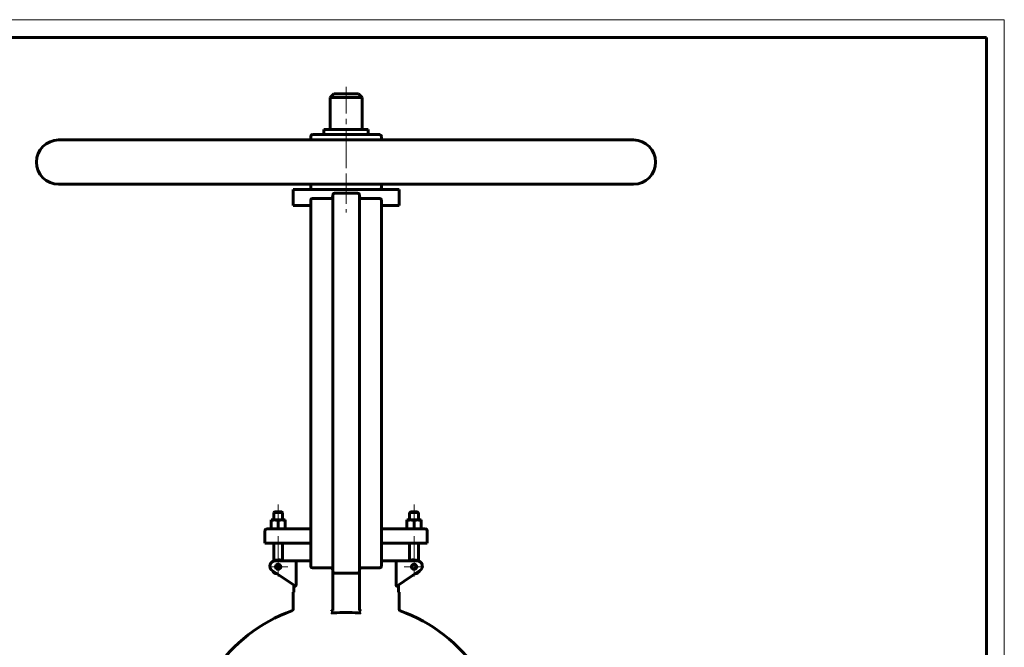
# Model space of a CAD drawing. Header units: millimetres. Extents: x 0 to 594, y 0 to 420.
# Tile 8 of 8: x 316 to 594, y 243 to 420. Entities that reach past the tile are written whole.
import ezdxf

# ---------------------------------------------------------------- set-up
doc = ezdxf.new("R2010")
doc.units = ezdxf.units.MM
for name, pattern in [('K5LT_AXLED', [12, 7.5, -1.5, 1.5, -1.5]), ('K5LT_BASIC', [0]), ('K5LT_THIN', [0])]:
    doc.linetypes.add(name, pattern=pattern)
doc.layers.add('Системный слой (1)', color=7, linetype='Continuous', true_color=0x6c6c6c)

# ---------------------------------------------------------------- blocks, each defined once
blk = doc.blocks.new('U41')
at = {"layer": 'Системный слой (1)', "color": 143, "linetype": 'K5LT_BASIC', "lineweight": 60, "true_color": 0x33acca}
for p, q in [((397.96, 386.03), (397.1, 386.03)), ((489.21, 386.03), (417.96, 386.03))]:
    blk.add_line(p, q, dxfattribs=at)
blk = doc.blocks.new('U42')
at = {"layer": 'Системный слой (1)', "color": 143, "linetype": 'K5LT_BASIC', "lineweight": 60, "true_color": 0x33acca}
for p, q in [((401.71, 389.03), (401.76, 389.03)), ((401.76, 389.03), (414.21, 389.03))]:
    blk.add_line(p, q, dxfattribs=at)
blk = doc.blocks.new('U55')
at = {"layer": 'Системный слой (1)', "color": 143, "linetype": 'K5LT_BASIC', "lineweight": 60, "true_color": 0x33acca}
for start, end in [(109.917, 145.8521), (34.1479, 70.083)]:
    blk.add_arc((407.96, 210.72), 45, start, end, dxfattribs=at)
blk = doc.blocks.new('U56')
at = {"layer": 'Системный слой (1)', "color": 30, "linetype": 'K5LT_AXLED', "lineweight": 18, "true_color": 0xff8000}
for q in [(388.75, 268.23), (386, 265.48), (391.5, 265.48), (388.75, 262.73)]:
    blk.add_line((388.75, 265.48), q, dxfattribs=at)
blk = doc.blocks.new('U58')
at = {"layer": 'Системный слой (1)', "color": 30, "linetype": 'K5LT_AXLED', "lineweight": 18, "true_color": 0xff8000}
for q in [(427.17, 268.23), (424.42, 265.48), (429.92, 265.48), (427.17, 262.73)]:
    blk.add_line((427.17, 265.48), q, dxfattribs=at)
blk = doc.blocks.new('U60')
at = {"color": 7, "linetype": 'K5LT_THIN', "lineweight": 18, "true_color": 0xffffff}
for p, q in [((0, 420), (594, 420)), ((594, 420), (594, 0))]:
    blk.add_line(p, q, dxfattribs=at)
at = {"color": 143, "linetype": 'K5LT_BASIC', "lineweight": 60, "true_color": 0x33acca}
for p, q in [((20, 415), (589, 415)), ((589, 415), (589, 5))]:
    blk.add_line(p, q, dxfattribs=at)

msp = doc.modelspace()

# ---------------------------------------------------------------- linework, layer by layer
at = {"layer": 'Системный слой (1)', "color": 30, "linetype": 'K5LT_AXLED', "lineweight": 18, "true_color": 0xff8000}
for p, q in [((407.9586, 401.0317), (407.9586, 384.0317)), ((407.9586, 385.5317), (407.9586, 374.0317)), ((407.9586, 375.5317), (407.9586, 365.5317)), ((388.7514, 283.0317), (388.7514, 276.7067)), ((427.1657, 283.0317), (427.1657, 276.7067)), ((388.7514, 274.1567), (388.7514, 265.0375)), ((427.1657, 274.1567), (427.1657, 265.0375))]:
    msp.add_line(p, q, dxfattribs=at)
at = {"layer": 'Системный слой (1)', "color": 143, "linetype": 'K5LT_BASIC', "lineweight": 60, "true_color": 0x33acca}
for p, q in [((404.4586, 399.0317), (403.4586, 398.0317)), ((403.4586, 398.0317), (412.4586, 398.0317)), ((403.4586, 389.0317), (403.4586, 398.0317)), ((411.4586, 399.0317), (404.4586, 399.0317)), ((411.4586, 399.0317), (412.4586, 398.0317)), ((412.4586, 389.0317), (412.4586, 398.0317)), ((397.9586, 386.0317), (397.9586, 387.0317)), ((417.4586, 387.5317), (398.4586, 387.5317)), ((401.7086, 387.5317), (401.7086, 389.0317)), ((414.2086, 387.5317), (414.2086, 389.0317)), ((417.9586, 386.0317), (417.9586, 387.0317)), ((326.7086, 386.0317), (489.2086, 386.0317)), ((489.2086, 373.5317), (326.7086, 373.5317)), ((397.9586, 372.5317), (397.9586, 373.5317)), ((417.9586, 372.5317), (417.9586, 373.5317)), ((392.9586, 367.5317), (392.9586, 372.0317)), ((392.9586, 372.0317), (422.9586, 372.0317)), ((404.2086, 370.5317), (404.2086, 363.5317)), ((404.7086, 371.0317), (411.2086, 371.0317)), ((411.7086, 363.5317), (411.7086, 370.5317)), ((422.9586, 367.5317), (422.9586, 372.0317)), ((397.9586, 367.5317), (392.9586, 367.5317)), ((397.9586, 369.0317), (397.9586, 363.5317)), ((403.7086, 369.5317), (398.4586, 369.5317)), ((417.4586, 369.5317), (412.2086, 369.5317)), ((417.9586, 363.5317), (417.9586, 369.0317)), ((417.9586, 363.5317), (417.9586, 367.5317)), ((422.9586, 367.5317), (417.9586, 367.5317)), ((397.9586, 363.5317), (397.9586, 271.1567)), ((404.2086, 363.5317), (404.2086, 271.1567)), ((411.7086, 363.5317), (411.7086, 271.1567)), ((417.9586, 363.5317), (417.9586, 271.1567)), ((386.7514, 278.7067), (387.7514, 278.7067)), ((386.7514, 278.5281), (386.7514, 278.7067)), ((386.7514, 276.3354), (386.7514, 278.5281)), ((387.7514, 281.0317), (387.5014, 280.7817)), ((387.5014, 278.7067), (387.5014, 280.7817)), ((387.5014, 280.7817), (390.0014, 280.7817)), ((389.7514, 281.0317), (387.7514, 281.0317)), ((387.7514, 278.7067), (389.7514, 278.7067)), ((388.7514, 276.3354), (388.7514, 278.5281)), ((389.7514, 281.0317), (390.0014, 280.7817)), ((389.7514, 278.7067), (390.7514, 278.7067)), ((390.0014, 278.7067), (390.0014, 280.7817)), ((390.7514, 278.7067), (390.7514, 278.5281)), ((390.7514, 276.3354), (390.7514, 278.5281)), ((425.1657, 278.7067), (426.1657, 278.7067)), ((425.1657, 278.5281), (425.1657, 278.7067)), ((425.1657, 276.3354), (425.1657, 278.5281)), ((426.1657, 281.0317), (425.9157, 280.7817)), ((425.9157, 280.7817), (428.4157, 280.7817)), ((425.9157, 278.7067), (425.9157, 280.7817)), ((428.1657, 281.0317), (426.1657, 281.0317)), ((426.1657, 278.7067), (428.1657, 278.7067)), ((427.1657, 276.3354), (427.1657, 278.5281)), ((428.1657, 281.0317), (428.4157, 280.7817)), ((428.1657, 278.7067), (429.1657, 278.7067)), ((428.4157, 278.7067), (428.4157, 280.7817)), ((429.1657, 278.7067), (429.1657, 278.5281)), ((429.1657, 276.3354), (429.1657, 278.5281)), ((385.0014, 272.1567), (385.0014, 275.6567)), ((387.9053, 276.1567), (385.5014, 276.1567)), ((386.7514, 276.1567), (386.7514, 276.3354)), ((397.9586, 276.1567), (387.9053, 276.1567)), ((390.7514, 276.3354), (390.7514, 276.1567)), ((428.0118, 276.1567), (417.9586, 276.1567)), ((425.1657, 276.1567), (425.1657, 276.3354)), ((430.4157, 276.1567), (428.0118, 276.1567)), ((429.1657, 276.3354), (429.1657, 276.1567)), ((430.9157, 272.1567), (430.9157, 275.6567)), ((385.0014, 272.1567), (387.7752, 272.1567)), ((387.5014, 267.0992), (387.5014, 272.1567)), ((387.7752, 272.1567), (397.9586, 272.1567)), ((390.0014, 267.1567), (390.0014, 272.1567)), ((397.9586, 271.1567), (397.9586, 265.6567)), ((404.2086, 271.1567), (404.2086, 264.1567)), ((411.7086, 264.1567), (411.7086, 271.1567)), ((417.9586, 272.1567), (428.1419, 272.1567)), ((417.9586, 265.6567), (417.9586, 271.1567)), ((425.9157, 267.1567), (425.9157, 272.1567)), ((428.1419, 272.1567), (430.9157, 272.1567)), ((428.4157, 267.0992), (428.4157, 272.1567)), ((387.0807, 264.4087), (393.6495, 260.0295)), ((394.1745, 267.1567), (387.9127, 267.1567)), ((389.4794, 265.6567), (388.0234, 265.6567)), ((393.8164, 266.6567), (393.8164, 260.5191)), ((397.9586, 267.1567), (394.1745, 267.1567)), ((398.4586, 265.1567), (403.7086, 265.1567)), ((412.2086, 265.1567), (417.4586, 265.1567)), ((421.7426, 267.1567), (417.9586, 267.1567)), ((428.0044, 267.1567), (421.7426, 267.1567)), ((422.1007, 260.5191), (422.1007, 266.6567)), ((422.2676, 260.0295), (428.8364, 264.4087)), ((404.2086, 264.1567), (404.2086, 253.0988)), ((404.7086, 263.6567), (411.2086, 263.6567)), ((411.7086, 253.0988), (411.7086, 264.1567)), ((393.1684, 260.3502), (393.1684, 258.2817)), ((422.7488, 258.2817), (422.7488, 260.3502)), ((392.9586, 253.4959), (392.9586, 258.2817)), ((393.1684, 258.2817), (392.9586, 258.2817)), ((422.9586, 258.2817), (422.7488, 258.2817)), ((422.9586, 253.4959), (422.9586, 258.2817))]:
    msp.add_line(p, q, dxfattribs=at)
for centre in [(388.7514, 265.4763), (427.1657, 265.4763)]:
    msp.add_circle(centre, 0.75, dxfattribs=at)
for centre, radius, start, end in [((398.4586, 387.0317), 0.5, 90, 180), ((417.4586, 387.0317), 0.5, 0, 90), ((326.7086, 379.7817), 6.25, 90, 270), ((489.2086, 379.7817), 6.25, 270, 90), ((398.4586, 372.5317), 0.5, 180, 270), ((404.7086, 370.5317), 0.5, 90, 180), ((411.2086, 370.5317), 0.5, 0, 90), ((417.4586, 372.5317), 0.5, 270, 0), ((398.4586, 369.0317), 0.5, 90, 180), ((403.7086, 370.0317), 0.5, 270, 0), ((412.2086, 370.0317), 0.5, 180, 270), ((417.4586, 369.0317), 0.5, 0, 90), ((385.5014, 275.6567), 0.5, 90, 180), ((430.4157, 275.6567), 0.5, 0, 90), ((388.7514, 265.4763), 2, 57.164742, 124.279557), ((427.1657, 265.4763), 2, 55.720443, 122.835258), ((387.9127, 265.6567), 1.5, 90, 236.309932), ((388.7514, 265.4763), 2, 211.432739, 261.144264), ((398.4586, 265.6567), 0.5, 180, 270), ((403.7086, 264.6567), 0.5, 0, 90), ((412.2086, 264.6567), 0.5, 90, 180), ((417.4586, 265.6567), 0.5, 270, 0), ((427.1657, 265.4763), 2, 278.855736, 328.567261), ((428.0044, 265.6567), 1.5, 303.690068, 90), ((404.7086, 264.1567), 0.5, 180, 270), ((411.2086, 264.1567), 0.5, 270, 0), ((392.4586, 253.4959), 0.5, 289.91705, 0), ((423.4586, 253.4959), 0.5, 180, 250.08295), ((407.9586, 210.7174), 41.8659, 85.25638, 94.74362)]:
    msp.add_arc(centre, radius, start, end, dxfattribs=at)
for points, knots in [([(387.7514, 278.7067), (387.6795, 278.7067), (387.542, 278.701), (387.3322, 278.676), (387.0773, 278.6268), (386.8788, 278.5706), (386.7514, 278.5281)], [0, 0, 0, 0, 1.56500174, 3.0195253, 4.59093933, 7, 7, 7, 7]), ([(388.7514, 278.5281), (388.6423, 278.5644), (388.4588, 278.6178), (388.2283, 278.666), (388.0373, 278.693), (387.8849, 278.7047), (387.7875, 278.7067), (387.7514, 278.7067)], [0, 0, 0, 0, 2.35900254, 4.17100942, 5.56387852, 7.10137524, 8, 8, 8, 8]), ([(389.7514, 278.7067), (389.6795, 278.7067), (389.542, 278.701), (389.3322, 278.676), (389.0773, 278.6268), (388.8788, 278.5706), (388.7514, 278.5281)], [0, 0, 0, 0, 1.56500174, 3.0195253, 4.59093933, 7, 7, 7, 7]), ([(390.7514, 278.5281), (390.6423, 278.5644), (390.4588, 278.6178), (390.2283, 278.666), (390.0373, 278.693), (389.8849, 278.7047), (389.7875, 278.7067), (389.7514, 278.7067)], [0, 0, 0, 0, 2.35900254, 4.17100942, 5.56387852, 7.10137524, 8, 8, 8, 8]), ([(426.1657, 278.7067), (426.0938, 278.7067), (425.9564, 278.701), (425.7465, 278.676), (425.4917, 278.6268), (425.2932, 278.5706), (425.1657, 278.5281)], [0, 0, 0, 0, 1.56500174, 3.0195253, 4.59093933, 7, 7, 7, 7]), ([(427.1657, 278.5281), (427.0567, 278.5644), (426.8731, 278.6178), (426.6426, 278.666), (426.4517, 278.693), (426.2992, 278.7047), (426.2018, 278.7067), (426.1657, 278.7067)], [0, 0, 0, 0, 2.35900254, 4.17100942, 5.56387852, 7.10137524, 8, 8, 8, 8]), ([(428.1657, 278.7067), (428.0938, 278.7067), (427.9564, 278.701), (427.7465, 278.676), (427.4917, 278.6268), (427.2932, 278.5706), (427.1657, 278.5281)], [0, 0, 0, 0, 1.56500174, 3.0195253, 4.59093933, 7, 7, 7, 7]), ([(429.1657, 278.5281), (429.0567, 278.5644), (428.8731, 278.6178), (428.6426, 278.666), (428.4517, 278.693), (428.2992, 278.7047), (428.2018, 278.7067), (428.1657, 278.7067)], [0, 0, 0, 0, 2.35900254, 4.17100942, 5.56387852, 7.10137524, 8, 8, 8, 8]), ([(386.7514, 276.3354), (386.8604, 276.299), (387.044, 276.2457), (387.2745, 276.1975), (387.4654, 276.1705), (387.6179, 276.1588), (387.7153, 276.1567), (387.7514, 276.1567)], [0, 0, 0, 0, 2.35900254, 4.17100942, 5.56387852, 7.10137524, 8, 8, 8, 8]), ([(387.7514, 276.1567), (387.8233, 276.1567), (387.9607, 276.1625), (388.1706, 276.1875), (388.4254, 276.2367), (388.6239, 276.2929), (388.7514, 276.3354)], [0, 0, 0, 0, 1.56500174, 3.0195253, 4.59093933, 7, 7, 7, 7]), ([(388.7514, 276.3354), (388.8604, 276.299), (389.044, 276.2457), (389.2745, 276.1975), (389.4654, 276.1705), (389.6179, 276.1588), (389.7153, 276.1567), (389.7514, 276.1567)], [0, 0, 0, 0, 2.35900254, 4.17100942, 5.56387852, 7.10137524, 8, 8, 8, 8]), ([(389.7514, 276.1567), (389.8233, 276.1567), (389.9607, 276.1625), (390.1706, 276.1875), (390.4254, 276.2367), (390.6239, 276.2929), (390.7514, 276.3354)], [0, 0, 0, 0, 1.56500174, 3.0195253, 4.59093933, 7, 7, 7, 7]), ([(425.1657, 276.3354), (425.2748, 276.299), (425.4583, 276.2457), (425.6888, 276.1975), (425.8798, 276.1705), (426.0322, 276.1588), (426.1296, 276.1567), (426.1657, 276.1567)], [0, 0, 0, 0, 2.35900254, 4.17100942, 5.56387852, 7.10137524, 8, 8, 8, 8]), ([(426.1657, 276.1567), (426.2377, 276.1567), (426.3751, 276.1625), (426.5849, 276.1875), (426.8398, 276.2367), (427.0383, 276.2929), (427.1657, 276.3354)], [0, 0, 0, 0, 1.56500174, 3.0195253, 4.59093933, 7, 7, 7, 7]), ([(427.1657, 276.3354), (427.2748, 276.299), (427.4583, 276.2457), (427.6888, 276.1975), (427.8798, 276.1705), (428.0322, 276.1588), (428.1296, 276.1567), (428.1657, 276.1567)], [0, 0, 0, 0, 2.35900254, 4.17100942, 5.56387852, 7.10137524, 8, 8, 8, 8]), ([(428.1657, 276.1567), (428.2377, 276.1567), (428.3751, 276.1625), (428.5849, 276.1875), (428.8398, 276.2367), (429.0383, 276.2929), (429.1657, 276.3354)], [0, 0, 0, 0, 1.56500174, 3.0195253, 4.59093933, 7, 7, 7, 7]), ([(394.1745, 267.1567), (394.1339, 267.1567), (394.0808, 267.1444), (394.0236, 267.1116), (393.9729, 267.075), (393.9299, 267.0284), (393.8938, 266.9693), (393.8798, 266.9428), (393.8673, 266.9156), (393.8518, 266.8767), (393.8369, 266.8282), (393.8235, 266.7635), (393.8175, 266.7083), (393.8164, 266.6695), (393.8164, 266.6567)], [0, 0, 0, 0, 3.53180418, 4.61157715, 5.26789158, 8.34968162, 9.03623917, 9.66261115, 10.18531988, 10.8187399, 12.09829611, 12.99953445, 14.3460853, 15, 15, 15, 15]), ([(421.7426, 267.1567), (421.7832, 267.1567), (421.8363, 267.1444), (421.8935, 267.1116), (421.9442, 267.075), (421.9872, 267.0284), (422.0233, 266.9693), (422.0373, 266.9428), (422.0498, 266.9156), (422.0654, 266.8767), (422.0802, 266.8282), (422.0936, 266.7635), (422.0996, 266.7083), (422.1007, 266.6695), (422.1007, 266.6567)], [0, 0, 0, 0, 3.53180418, 4.61157715, 5.26789158, 8.34968162, 9.03623917, 9.66261115, 10.18531988, 10.8187399, 12.09829611, 12.99953445, 14.3460853, 15, 15, 15, 15]), ([(393.8164, 260.5191), (393.8163, 260.5037), (393.8161, 260.483), (393.8154, 260.4522), (393.8141, 260.423), (393.8125, 260.3939), (393.8106, 260.3698), (393.808, 260.3403), (393.805, 260.312), (393.7996, 260.2729), (393.7953, 260.2459), (393.7887, 260.2128), (393.7813, 260.1797), (393.7728, 260.1497), (393.7646, 260.1253), (393.7594, 260.1116), (393.7524, 260.0947), (393.7444, 260.078), (393.7342, 260.0609), (393.7191, 260.0401), (393.7059, 260.029), (393.6912, 260.0222), (393.6842, 260.0205), (393.6738, 260.0201), (393.6667, 260.0213), (393.6578, 260.0245), (393.6529, 260.0273), (393.6495, 260.0295)], [0, 0, 0, 0, 1.60735497, 2.12010559, 3.12506269, 4.5649335, 5.05668431, 5.57313977, 7.58150776, 7.98804575, 9.77158222, 10.57199192, 11.86091783, 13.82695903, 14.61472748, 15.53406846, 16.01530853, 17.47796166, 18.58345369, 19.68249814, 22.68433221, 22.88826077, 24.45726709, 24.94933152, 26.31060031, 26.78159392, 28, 28, 28, 28]), ([(422.2676, 260.0295), (422.2625, 260.0263), (422.256, 260.0228), (422.2442, 260.0201), (422.2369, 260.02), (422.226, 260.0223), (422.2186, 260.0252), (422.2076, 260.0324), (422.1972, 260.0419), (422.1862, 260.056), (422.1774, 260.07), (422.169, 260.0857), (422.1615, 260.102), (422.1549, 260.1189), (422.1495, 260.134), (422.1419, 260.1578), (422.1328, 260.1919), (422.125, 260.2291), (422.1189, 260.2639), (422.1151, 260.2901), (422.1109, 260.3229), (422.108, 260.3515), (422.1048, 260.3899), (422.103, 260.4223), (422.1011, 260.4685), (422.1007, 260.4981), (422.1007, 260.5191)], [0, 0, 0, 0, 1.78826946, 2.13174723, 3.78978157, 4.09838851, 5.55331109, 6.09076154, 7.55137691, 8.86823967, 9.71785912, 10.57623447, 11.86466321, 12.514831, 13.24039577, 14.12060655, 15.85227686, 17.56338892, 18.39851982, 19.64093797, 20.31584909, 21.74482742, 22.49523463, 24.07970249, 24.89294487, 27, 27, 27, 27]), ([(403.7553, 253.0258), (403.7961, 253.0398), (403.8565, 253.0678), (403.9369, 253.121), (403.9962, 253.1703), (404.0506, 253.2268), (404.0977, 253.2874), (404.132, 253.3429), (404.1565, 253.3923), (404.176, 253.4393), (404.187, 253.4741), (404.1925, 253.4959)], [0, 0, 0, 0, 2.59171802, 3.8764163, 5.42501997, 6.81637017, 8.05125489, 9.42873979, 10.15495556, 10.85228243, 12, 12, 12, 12]), ([(412.1619, 253.0258), (412.121, 253.0398), (412.0605, 253.0678), (411.9802, 253.1211), (411.9208, 253.1704), (411.8666, 253.2268), (411.8248, 253.2805), (411.7915, 253.3322), (411.7551, 253.4007), (411.7344, 253.4571), (411.7246, 253.4959)], [0, 0, 0, 0, 2.37337091, 3.55134585, 4.9693868, 6.24493017, 7.37730435, 8.2247886, 9.14384116, 11, 11, 11, 11]), ([(404.4964, 252.4399), (404.4718, 252.4378), (404.4342, 252.4353), (404.365, 252.4322), (404.3128, 252.4314), (404.2453, 252.4319), (404.2028, 252.4332), (404.1403, 252.4365), (404.0923, 252.4403), (404.0381, 252.4458), (403.9983, 252.4507), (403.9663, 252.4552), (403.9419, 252.4589), (403.9048, 252.4648), (403.8666, 252.472), (403.8309, 252.4795), (403.7986, 252.4865), (403.7749, 252.4922), (403.7553, 252.4971)], [0, 0, 0, 0, 1.68501169, 2.58951956, 4.78962313, 5.31974451, 7.35774486, 7.84251713, 9.88818345, 10.94113683, 11.99433208, 13.01931474, 13.51998756, 13.99862035, 16.10470817, 16.82257705, 17.16321511, 19, 19, 19, 19]), ([(412.1619, 252.4971), (412.1443, 252.4927), (412.109, 252.4841), (412.0605, 252.4737), (412.0236, 252.4669), (411.9992, 252.4627), (411.964, 252.457), (411.9231, 252.451), (411.8818, 252.4461), (411.8278, 252.4404), (411.7789, 252.4364), (411.7087, 252.4331), (411.6686, 252.4319), (411.6174, 252.4315), (411.5714, 252.4319), (411.5106, 252.4338), (411.4585, 252.4369), (411.4281, 252.4393), (411.4207, 252.4399)], [0, 0, 0, 0, 1.6627887, 3.27542486, 4.31220232, 4.82213213, 5.32130342, 7.2315404, 8.12319633, 8.55845321, 11.3984976, 11.78810732, 13.66935276, 14.2677062, 15.4005751, 16.90285742, 18.49636119, 19, 19, 19, 19])]:
    msp.add_open_spline(points, degree=3, knots=knots, dxfattribs=at)
for points in [[(404.1925, 253.4959), (404.2033, 253.5387), (404.2086, 253.583), (404.2086, 253.6272)], [(411.7086, 253.6272), (411.7086, 253.5828), (411.7139, 253.5386), (411.7246, 253.4959)]]:
    msp.add_open_spline(points, degree=3, dxfattribs=at)

# ---------------------------------------------------------------- block references
msp.add_blockref('U60', (0, 0))
at = {"layer": 'Системный слой (1)'}
for name in ['U42', 'U41', 'U56', 'U58', 'U55']:
    msp.add_blockref(name, (0, 0), dxfattribs=at)

doc.saveas('drawing.dxf')
